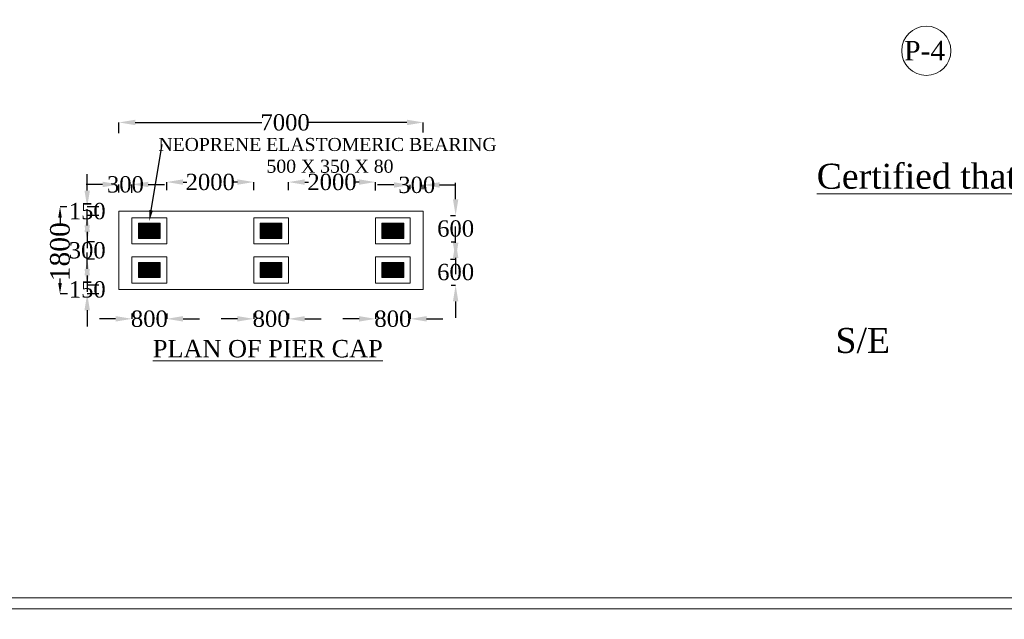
# Model space of a CAD drawing. Header units: millimetres. Extents: x -20950785 to 43207042, y -3207472 to 3168443.
# Tile 78 of 89: x 22587648 to 22678219, y -460590 to -405449. Entities that reach past the tile are written whole.
import ezdxf
from ezdxf import colors
from ezdxf.entities.mleader import LeaderData, LeaderLine
from ezdxf.math import Vec2, Vec3

# ---------------------------------------------------------------- set-up
doc = ezdxf.new("R2010")
doc.units = ezdxf.units.MM
doc.header["$LTSCALE"] = 60
doc.header["$MEASUREMENT"] = 0
doc.layers.add('TEX', color=6, linetype='Continuous')
doc.styles.add('PDF Arial Bold', font='times.ttf')
doc.styles.add('style1', font='txt.shx', dxfattribs={"height": 1})
doc.dimstyles.get("Standard").update_dxf_attribs({"dimtxt": 400, "dimasz": 215, "dimexe": 0.18, "dimexo": 0.0625, "dimgap": 0.09, "dimtad": 0, "dimtih": 1, "dimtoh": 1, "dimdec": 0, "dimzin": 4, "dimdsep": 46, "dimtxsty": 'Standard', "dimblk": 'OPEN90', "dimcen": 0, "dimadec": 0, "dimazin": 1, "dimtfac": 1, "dimtdec": 0, "dimtix": 1, "dimtofl": 0, "dimtmove": 0, "dimatfit": 3, "dimldrblk": 'OPEN30', "dimfxl": 1, "dimtolj": 1, "dimtzin": 0, "dimarcsym": 0})

# ---------------------------------------------------------------- blocks, each defined once
blk = doc.blocks.new('*D5808')
at = {"color": 0, "linetype": 'Continuous', "lineweight": -2, "ltscale": 2, "transparency": 16777216}
for p, q in [((22597975, -432480.5625), (22597975, -432958.90395)), ((22601175, -432480.5625), (22601175, -432958.90395)), ((22596475, -432958.72395), (22594975, -432958.72395)), ((22602675, -432958.72395), (22604175, -432958.72395))]:
    blk.add_line(p, q, dxfattribs=at)
at = {"color": 0, "linetype": 'Continuous', "lineweight": 9, "ltscale": 2, "transparency": 16777216}
for points in [[(22596475, -432708.72395), (22596475, -433208.72395), (22597975, -432958.72395)], [(22602675, -432708.72395), (22602675, -433208.72395), (22601175, -432958.72395)]]:
    blk.add_solid(points, dxfattribs=at)
at = {"layer": 'Defpoints', "color": 0, "linetype": 'Continuous', "lineweight": 9, "ltscale": 2, "transparency": 16777216}
for p in [(22597975, -432480.5), (22601175, -432480.5), (22601175, -432958.72395)]:
    blk.add_point(p, dxfattribs=at)
at = {"color": 0, "linetype": 'Continuous', "lineweight": 9, "ltscale": 2, "transparency": 16777216, "insert": (22599575, -432958.72395), "char_height": 1500, "attachment_point": 5, "style": 'PDF Arial Bold'}
blk.add_mtext('\\A1;800', dxfattribs=at)
blk = doc.blocks.new('*D5809')
at = {"color": 0, "linetype": 'Continuous', "lineweight": -2, "ltscale": 2, "transparency": 16777216}
for p, q in [((22609175, -432480.5625), (22609175, -432958.90395)), ((22612375, -432480.5625), (22612375, -432958.90395)), ((22607675, -432958.72395), (22606175, -432958.72395)), ((22613875, -432958.72395), (22615375, -432958.72395))]:
    blk.add_line(p, q, dxfattribs=at)
at = {"color": 0, "linetype": 'Continuous', "lineweight": 9, "ltscale": 2, "transparency": 16777216}
for points in [[(22607675, -432708.72395), (22607675, -433208.72395), (22609175, -432958.72395)], [(22613875, -432708.72395), (22613875, -433208.72395), (22612375, -432958.72395)]]:
    blk.add_solid(points, dxfattribs=at)
at = {"layer": 'Defpoints', "color": 0, "linetype": 'Continuous', "lineweight": 9, "ltscale": 2, "transparency": 16777216}
for p in [(22609175, -432480.5), (22612375, -432480.5), (22612375, -432958.72395)]:
    blk.add_point(p, dxfattribs=at)
at = {"color": 0, "linetype": 'Continuous', "lineweight": 9, "ltscale": 2, "transparency": 16777216, "insert": (22610775, -432958.72395), "char_height": 1500, "attachment_point": 5, "style": 'PDF Arial Bold'}
blk.add_mtext('\\A1;800', dxfattribs=at)
blk = doc.blocks.new('*D5810')
at = {"color": 0, "linetype": 'Continuous', "lineweight": -2, "ltscale": 2, "transparency": 16777216}
for p, q in [((22620375, -432480.5625), (22620375, -432958.90395)), ((22623575, -432480.5625), (22623575, -432958.90395)), ((22618875, -432958.72395), (22617375, -432958.72395)), ((22625075, -432958.72395), (22626575, -432958.72395))]:
    blk.add_line(p, q, dxfattribs=at)
at = {"color": 0, "linetype": 'Continuous', "lineweight": 9, "ltscale": 2, "transparency": 16777216}
for points in [[(22618875, -432708.72395), (22618875, -433208.72395), (22620375, -432958.72395)], [(22625075, -432708.72395), (22625075, -433208.72395), (22623575, -432958.72395)]]:
    blk.add_solid(points, dxfattribs=at)
at = {"layer": 'Defpoints', "color": 0, "linetype": 'Continuous', "lineweight": 9, "ltscale": 2, "transparency": 16777216}
for p in [(22620375, -432480.5), (22623575, -432480.5), (22623575, -432958.72395)]:
    blk.add_point(p, dxfattribs=at)
at = {"color": 0, "linetype": 'Continuous', "lineweight": 9, "ltscale": 2, "transparency": 16777216, "insert": (22621975, -432958.72395), "char_height": 1500, "attachment_point": 5, "style": 'PDF Arial Bold'}
blk.add_mtext('\\A1;800', dxfattribs=at)
blk = doc.blocks.new('*D5811')
at = {"color": 0, "linetype": 'Continuous', "lineweight": -2, "ltscale": 2, "transparency": 16777216}
for p, q in [((22627749.68, -425963), (22627749.68, -424463)), ((22627282.7425, -427463), (22627749.86, -427463)), ((22627350.51855, -429863), (22627749.86, -429863)), ((22627749.68, -431363), (22627749.68, -432863))]:
    blk.add_line(p, q, dxfattribs=at)
at = {"color": 0, "linetype": 'Continuous', "lineweight": 9, "ltscale": 2, "transparency": 16777216}
for points in [[(22627499.68, -425963), (22627999.68, -425963), (22627749.68, -427463)], [(22627499.68, -431363), (22627999.68, -431363), (22627749.68, -429863)]]:
    blk.add_solid(points, dxfattribs=at)
at = {"layer": 'Defpoints', "color": 0, "linetype": 'Continuous', "lineweight": 9, "ltscale": 2, "transparency": 16777216}
for p in [(22627282.68, -427463), (22627749.68, -427463), (22627350.45605, -429863)]:
    blk.add_point(p, dxfattribs=at)
at = {"color": 0, "linetype": 'Continuous', "lineweight": 9, "ltscale": 2, "transparency": 16777216, "insert": (22627749.68, -428663), "char_height": 1500, "attachment_point": 5, "style": 'PDF Arial Bold'}
blk.add_mtext('\\A1;600', dxfattribs=at)
blk = doc.blocks.new('*D5812')
at = {"color": 0, "linetype": 'Continuous', "lineweight": -2, "ltscale": 2, "transparency": 16777216}
for p, q in [((22627749.68, -421963), (22627749.68, -420463)), ((22627282.7425, -423463), (22627749.86, -423463)), ((22627350.51855, -425863), (22627749.86, -425863)), ((22627749.68, -427363), (22627749.68, -428863))]:
    blk.add_line(p, q, dxfattribs=at)
at = {"color": 0, "linetype": 'Continuous', "lineweight": 9, "ltscale": 2, "transparency": 16777216}
for points in [[(22627499.68, -421963), (22627999.68, -421963), (22627749.68, -423463)], [(22627499.68, -427363), (22627999.68, -427363), (22627749.68, -425863)]]:
    blk.add_solid(points, dxfattribs=at)
at = {"layer": 'Defpoints', "color": 0, "linetype": 'Continuous', "lineweight": 9, "ltscale": 2, "transparency": 16777216}
for p in [(22627282.68, -423463), (22627749.68, -423463), (22627350.45605, -425863)]:
    blk.add_point(p, dxfattribs=at)
at = {"color": 0, "linetype": 'Continuous', "lineweight": 9, "ltscale": 2, "transparency": 16777216, "insert": (22627749.68, -424663), "char_height": 1500, "attachment_point": 5, "style": 'PDF Arial Bold'}
blk.add_mtext('\\A1;600', dxfattribs=at)
blk = doc.blocks.new('*D5813')
at = {"color": 0, "linetype": 'Continuous', "lineweight": -2, "ltscale": 2, "transparency": 16777216}
for p, q in [((22622075, -420647.7471), (22620575, -420647.7471)), ((22623575, -421046.31335), (22623575, -420647.5671)), ((22624775, -421046.31335), (22624775, -420647.5671)), ((22626275, -420647.7471), (22627775, -420647.7471))]:
    blk.add_line(p, q, dxfattribs=at)
at = {"color": 0, "linetype": 'Continuous', "lineweight": 9, "ltscale": 2, "transparency": 16777216}
for points in [[(22622075, -420397.7471), (22622075, -420897.7471), (22623575, -420647.7471)], [(22626275, -420397.7471), (22626275, -420897.7471), (22624775, -420647.7471)]]:
    blk.add_solid(points, dxfattribs=at)
at = {"layer": 'Defpoints', "color": 0, "linetype": 'Continuous', "lineweight": 9, "ltscale": 2, "transparency": 16777216}
for p in [(22623575, -421046.37585), (22624775, -420647.7471), (22624775, -421046.37585)]:
    blk.add_point(p, dxfattribs=at)
at = {"color": 0, "linetype": 'Continuous', "lineweight": 9, "ltscale": 2, "transparency": 16777216, "insert": (22624175, -420647.7471), "char_height": 1500, "attachment_point": 5, "style": 'PDF Arial Bold'}
blk.add_mtext('\\A1;300', dxfattribs=at)
blk = doc.blocks.new('*D5814')
at = {"color": 0, "linetype": 'Continuous', "lineweight": -2, "ltscale": 2, "transparency": 16777216}
for p, q in [((22595275, -420599.7471), (22593775, -420599.7471)), ((22596775, -421333.1846), (22596775, -420599.5671)), ((22597975, -421363.6846), (22597975, -420599.5671)), ((22599475, -420599.7471), (22600975, -420599.7471))]:
    blk.add_line(p, q, dxfattribs=at)
at = {"color": 0, "linetype": 'Continuous', "lineweight": 9, "ltscale": 2, "transparency": 16777216}
for points in [[(22595275, -420349.7471), (22595275, -420849.7471), (22596775, -420599.7471)], [(22599475, -420349.7471), (22599475, -420849.7471), (22597975, -420599.7471)]]:
    blk.add_solid(points, dxfattribs=at)
at = {"layer": 'Defpoints', "color": 0, "linetype": 'Continuous', "lineweight": 9, "ltscale": 2, "transparency": 16777216}
for p in [(22597975, -420599.7471), (22596775, -421333.2471), (22597975, -421363.7471)]:
    blk.add_point(p, dxfattribs=at)
at = {"color": 0, "linetype": 'Continuous', "lineweight": 9, "ltscale": 2, "transparency": 16777216, "insert": (22597375, -420599.7471), "char_height": 1500, "attachment_point": 5, "style": 'PDF Arial Bold'}
blk.add_mtext('\\A1;300', dxfattribs=at)
blk = doc.blocks.new('*D5815')
at = {"color": 0, "linetype": 'Continuous', "lineweight": -2, "ltscale": 2, "transparency": 16777216}
for p, q in [((22612375, -421111), (22612375, -420380)), ((22613875, -420380), (22614223, -420380)), ((22618875, -420380), (22618527, -420380)), ((22620375, -421147), (22620375, -420380))]:
    blk.add_line(p, q, dxfattribs=at)
at = {"color": 0, "linetype": 'Continuous', "lineweight": 9, "ltscale": 2, "transparency": 16777216}
for points in [[(22613875, -420130), (22613875, -420630), (22612375, -420380)], [(22618875, -420130), (22618875, -420630), (22620375, -420380)]]:
    blk.add_solid(points, dxfattribs=at)
at = {"layer": 'Defpoints', "color": 0, "linetype": 'Continuous', "lineweight": 9, "ltscale": 2, "transparency": 16777216}
for p in [(22612375, -421111), (22620375, -420380), (22620375, -421147)]:
    blk.add_point(p, dxfattribs=at)
at = {"color": 0, "linetype": 'Continuous', "lineweight": 9, "ltscale": 2, "transparency": 16777216, "insert": (22616375, -420380), "char_height": 1500, "attachment_point": 5, "style": 'PDF Arial Bold'}
blk.add_mtext('\\A1;2000', dxfattribs=at)
blk = doc.blocks.new('*D5816')
at = {"color": 0, "linetype": 'Continuous', "lineweight": -2, "ltscale": 2, "transparency": 16777216}
for p, q in [((22601175, -421111), (22601175, -420380)), ((22602675, -420380), (22603023, -420380)), ((22607675, -420380), (22607327, -420380)), ((22609175, -421136), (22609175, -420380))]:
    blk.add_line(p, q, dxfattribs=at)
at = {"color": 0, "linetype": 'Continuous', "lineweight": 9, "ltscale": 2, "transparency": 16777216}
for points in [[(22602675, -420130), (22602675, -420630), (22601175, -420380)], [(22607675, -420130), (22607675, -420630), (22609175, -420380)]]:
    blk.add_solid(points, dxfattribs=at)
at = {"layer": 'Defpoints', "color": 0, "linetype": 'Continuous', "lineweight": 9, "ltscale": 2, "transparency": 16777216}
for p in [(22601175, -421111), (22609175, -420380), (22609175, -421136)]:
    blk.add_point(p, dxfattribs=at)
at = {"color": 0, "linetype": 'Continuous', "lineweight": 9, "ltscale": 2, "transparency": 16777216, "insert": (22605175, -420380), "char_height": 1500, "attachment_point": 5, "style": 'PDF Arial Bold'}
blk.add_mtext('\\A1;2000', dxfattribs=at)
blk = doc.blocks.new('*D5817')
at = {"color": 0, "linetype": 'Continuous', "lineweight": -2, "ltscale": 2, "transparency": 16777216}
for p, q in [((22593859, -421163), (22593859, -419663)), ((22594924, -422663), (22593859, -422663)), ((22594924, -423463), (22593859, -423463)), ((22593859, -424963), (22593859, -426463))]:
    blk.add_line(p, q, dxfattribs=at)
at = {"color": 0, "linetype": 'Continuous', "lineweight": 9, "ltscale": 2, "transparency": 16777216}
for points in [[(22593609, -421163), (22594109, -421163), (22593859, -422663)], [(22593609, -424963), (22594109, -424963), (22593859, -423463)]]:
    blk.add_solid(points, dxfattribs=at)
at = {"layer": 'Defpoints', "color": 0, "linetype": 'Continuous', "lineweight": 9, "ltscale": 2, "transparency": 16777216}
for p in [(22594924, -422663), (22593859, -423463), (22594924, -423463)]:
    blk.add_point(p, dxfattribs=at)
at = {"color": 0, "linetype": 'Continuous', "lineweight": 9, "ltscale": 2, "transparency": 16777216, "insert": (22593859, -423063), "char_height": 1500, "attachment_point": 5, "style": 'PDF Arial Bold'}
blk.add_mtext('\\A1;150', dxfattribs=at)
blk = doc.blocks.new('*D5818')
at = {"color": 0, "linetype": 'Continuous', "lineweight": -2, "ltscale": 2, "transparency": 16777216}
for p, q in [((22593859, -428363), (22593859, -426863)), ((22594924, -429863), (22593859, -429863)), ((22594924, -430663), (22593859, -430663)), ((22593859, -432163), (22593859, -433663))]:
    blk.add_line(p, q, dxfattribs=at)
at = {"color": 0, "linetype": 'Continuous', "lineweight": 9, "ltscale": 2, "transparency": 16777216}
for points in [[(22593609, -428363), (22594109, -428363), (22593859, -429863)], [(22593609, -432163), (22594109, -432163), (22593859, -430663)]]:
    blk.add_solid(points, dxfattribs=at)
at = {"layer": 'Defpoints', "color": 0, "linetype": 'Continuous', "lineweight": 9, "ltscale": 2, "transparency": 16777216}
for p in [(22594924, -429863), (22593859, -430663), (22594924, -430663)]:
    blk.add_point(p, dxfattribs=at)
at = {"color": 0, "linetype": 'Continuous', "lineweight": 9, "ltscale": 2, "transparency": 16777216, "insert": (22593859, -430263), "char_height": 1500, "attachment_point": 5, "style": 'PDF Arial Bold'}
blk.add_mtext('\\A1;150', dxfattribs=at)
blk = doc.blocks.new('*D5819')
at = {"color": 0, "linetype": 'Continuous', "lineweight": -2, "ltscale": 2, "transparency": 16777216}
for p, q in [((22593859.18, -424363), (22593859.18, -422863)), ((22594541.1175, -425863), (22593859, -425863)), ((22594541.1175, -427463), (22593859, -427463)), ((22593859.18, -428963), (22593859.18, -430463))]:
    blk.add_line(p, q, dxfattribs=at)
at = {"color": 0, "linetype": 'Continuous', "lineweight": 9, "ltscale": 2, "transparency": 16777216}
for points in [[(22593609.18, -424363), (22594109.18, -424363), (22593859.18, -425863)], [(22593609.18, -428963), (22594109.18, -428963), (22593859.18, -427463)]]:
    blk.add_solid(points, dxfattribs=at)
at = {"layer": 'Defpoints', "color": 0, "linetype": 'Continuous', "lineweight": 9, "ltscale": 2, "transparency": 16777216}
for p in [(22594541.18, -425863), (22593859.18, -427463), (22594541.18, -427463)]:
    blk.add_point(p, dxfattribs=at)
at = {"color": 0, "linetype": 'Continuous', "lineweight": 9, "ltscale": 2, "transparency": 16777216, "insert": (22593859.18, -426663), "char_height": 1500, "attachment_point": 5, "style": 'PDF Arial Bold'}
blk.add_mtext('\\A1;300', dxfattribs=at)
blk = doc.blocks.new('*D5820')
at = {"color": 0, "linetype": 'Continuous', "lineweight": -2, "ltscale": 2, "transparency": 16777216}
for p, q in [((22596775, -415894), (22596775, -414899)), ((22598275, -414899), (22609930, -414899)), ((22623275, -414899), (22614198, -414899)), ((22624775, -415809), (22624775, -414899))]:
    blk.add_line(p, q, dxfattribs=at)
at = {"color": 0, "linetype": 'Continuous', "lineweight": 9, "ltscale": 2, "transparency": 16777216}
for points in [[(22598275, -414649), (22598275, -415149), (22596775, -414899)], [(22623275, -414649), (22623275, -415149), (22624775, -414899)]]:
    blk.add_solid(points, dxfattribs=at)
at = {"layer": 'Defpoints', "color": 0, "linetype": 'Continuous', "lineweight": 9, "ltscale": 2, "transparency": 16777216}
for p in [(22624775, -414899), (22596775, -415894), (22624775, -415809)]:
    blk.add_point(p, dxfattribs=at)
at = {"color": 0, "linetype": 'Continuous', "lineweight": 9, "ltscale": 2, "transparency": 16777216, "insert": (22612064, -414899), "char_height": 1500, "attachment_point": 5, "style": 'PDF Arial Bold'}
blk.add_mtext('\\A1;7000', dxfattribs=at)
blk = doc.blocks.new('*D5821')
at = {"color": 0, "linetype": 'Continuous', "lineweight": -2, "ltscale": 2, "transparency": 16777216}
for p, q in [((22591981, -422663), (22591357, -422663)), ((22591357, -423663), (22591357, -424333)), ((22591357, -429663), (22591357, -429243)), ((22592056, -430663), (22591357, -430663))]:
    blk.add_line(p, q, dxfattribs=at)
at = {"color": 0, "linetype": 'Continuous', "lineweight": 9, "ltscale": 2, "transparency": 16777216}
for points in [[(22591191, -423663), (22591524, -423663), (22591357, -422663)], [(22591191, -429663), (22591524, -429663), (22591357, -430663)]]:
    blk.add_solid(points, dxfattribs=at)
at = {"layer": 'Defpoints', "color": 0, "linetype": 'Continuous', "lineweight": 9, "ltscale": 2, "transparency": 16777216}
for p in [(22591981, -422663), (22591357, -430663), (22592056, -430663)]:
    blk.add_point(p, dxfattribs=at)
at = {"color": 0, "linetype": 'Continuous', "lineweight": 9, "ltscale": 2, "transparency": 16777216, "insert": (22591357, -426788), "char_height": 1200, "attachment_point": 5, "rotation": 90, "style": 'PDF Arial Bold'}
blk.add_mtext('\\A1;{\\H1.5x;1800}', dxfattribs=at)

msp = doc.modelspace()

# ---------------------------------------------------------------- hatches: boundary and pattern name
at = {"linetype": 'Continuous', "lineweight": 9, "ltscale": 2}
h = msp.add_hatch(dxfattribs=at)
h.set_pattern_fill('ANSI31', scale=4, angle=90)
h.set_pattern_definition([(134.9999999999, (21917040.99985, -86497279), (-0.353553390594, -0.3535533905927), [])])
h.paths.add_polyline_path([(22598575, -424163), (22598575, -425563), (22600575, -425563), (22600575, -424163)])
h = msp.add_hatch(dxfattribs=at)
h.set_pattern_fill('ANSI31', scale=4, angle=90)
h.set_pattern_definition([(134.9999999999, (21928240.99985, -86497279), (-0.353553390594, -0.3535533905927), [])])
h.paths.add_polyline_path([(22609775, -424163), (22609775, -425563), (22611775, -425563), (22611775, -424163)])
h = msp.add_hatch(dxfattribs=at)
h.set_pattern_fill('ANSI31', scale=4, angle=90)
h.set_pattern_definition([(134.9999999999, (21939440.99985, -86497279), (-0.353553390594, -0.3535533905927), [])])
h.paths.add_polyline_path([(22620975, -424163), (22620975, -425563), (22622975, -425563), (22622975, -424163)])
h = msp.add_hatch(dxfattribs=at)
h.set_pattern_fill('ANSI31', scale=4, angle=90)
h.set_pattern_definition([(134.9999999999, (21917040.99985, -86500879), (-0.353553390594, -0.3535533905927), [])])
h.paths.add_polyline_path([(22598575, -427763), (22598575, -429163), (22600575, -429163), (22600575, -427763)])
h = msp.add_hatch(dxfattribs=at)
h.set_pattern_fill('ANSI31', scale=4, angle=90)
h.set_pattern_definition([(134.9999999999, (21928240.99985, -86500879), (-0.353553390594, -0.3535533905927), [])])
h.paths.add_polyline_path([(22609775, -427763), (22609775, -429163), (22611775, -429163), (22611775, -427763)])
h = msp.add_hatch(dxfattribs=at)
h.set_pattern_fill('ANSI31', scale=4, angle=90)
h.set_pattern_definition([(134.9999999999, (21939440.99985, -86500879), (-0.353553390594, -0.3535533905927), [])])
h.paths.add_polyline_path([(22620975, -427763), (22620975, -429163), (22622975, -429163), (22622975, -427763)])

# ---------------------------------------------------------------- linework, layer by layer
at = {"color": 7, "linetype": 'Continuous', "lineweight": 9, "ltscale": 2}
for p, q in [((22596775, -423063), (22624775, -423063)), ((22596775, -430263), (22596775, -423063)), ((22597975, -426063), (22597975, -423663)), ((22598068.2, -423063), (22599446.2, -423063)), ((22601175, -423663), (22601175, -426063)), ((22609175, -426063), (22609175, -423663)), ((22612375, -423663), (22612375, -426063)), ((22620375, -426063), (22620375, -423663)), ((22623575, -423663), (22623575, -426063)), ((22624775, -423063), (22624775, -430263)), ((22598575, -425563), (22598575, -424163)), ((22598575, -424163), (22600575, -424163)), ((22600575, -424163), (22600575, -425563)), ((22609775, -425563), (22609775, -424163)), ((22609775, -424163), (22611775, -424163)), ((22611775, -424163), (22611775, -425563)), ((22620975, -425563), (22620975, -424163)), ((22620975, -424163), (22622975, -424163)), ((22622975, -424163), (22622975, -425563)), ((22600575, -425563), (22598575, -425563)), ((22611775, -425563), (22609775, -425563)), ((22622975, -425563), (22620975, -425563)), ((22597975, -429663), (22597975, -427263)), ((22601175, -427263), (22601175, -429663)), ((22609175, -429663), (22609175, -427263)), ((22612375, -427263), (22612375, -429663)), ((22620375, -429663), (22620375, -427263)), ((22623575, -427263), (22623575, -429663)), ((22598575, -429163), (22598575, -427763)), ((22598575, -427763), (22600575, -427763)), ((22600575, -427763), (22600575, -429163)), ((22609775, -429163), (22609775, -427763)), ((22609775, -427763), (22611775, -427763)), ((22611775, -427763), (22611775, -429163)), ((22620975, -429163), (22620975, -427763)), ((22620975, -427763), (22622975, -427763)), ((22622975, -427763), (22622975, -429163)), ((22600575, -429163), (22598575, -429163)), ((22611775, -429163), (22609775, -429163)), ((22622975, -429163), (22620975, -429163)), ((22624775, -430263), (22596775, -430263))]:
    msp.add_line(p, q, dxfattribs=at)
at = {"linetype": 'Continuous', "lineweight": 9}
for p, q in [((22601175, -423663), (22597975, -423663)), ((22612375, -423663), (22609175, -423663)), ((22623575, -423663), (22620375, -423663)), ((22624775, -430263), (22624775, -423063)), ((22601175, -426063), (22597975, -426063)), ((22612375, -426063), (22609175, -426063)), ((22623575, -426063), (22620375, -426063)), ((22601175, -427263), (22597975, -427263)), ((22612375, -427263), (22609175, -427263)), ((22623575, -427263), (22620375, -427263)), ((22601175, -429663), (22597975, -429663)), ((22612375, -429663), (22609175, -429663)), ((22623575, -429663), (22620375, -429663))]:
    msp.add_line(p, q, dxfattribs=at)
at = {"color": 7, "linetype": 'Continuous', "lineweight": 9, "ltscale": 2}
for points in [[(22465950, -201873), (22821565, -201873), (22821565, -459618), (22465950, -459618)], [(22466950, -202873), (22820565, -202873), (22820565, -458618), (22466950, -458618)]]:
    msp.add_lwpolyline(points, close=True, dxfattribs=at)
msp.add_circle((22671043.4, -408307.2), 2263.5, dxfattribs=at)

# ---------------------------------------------------------------- texts
at = {"color": 7, "linetype": 'Continuous', "lineweight": 9, "ltscale": 2, "insert": (22672782.3, -407395.7), "char_height": 1800, "attachment_point": 3, "style": 'PDF Arial Bold'}
msp.add_mtext('P-4', dxfattribs=at)
at = {"linetype": 'Continuous', "lineweight": 9, "attachment_point": 1}
for s, insert, char_height, width in [('\\pi8938.56928;{\\fTimes New Roman|b0|i0|c0|p18;\\LCertified that the boring details  shown are correct.}', (22652024.8, -418694), 2298.1818, 86583.993), ('{\\fTimes New Roman|b0|i0|c0|p18;\\LPLAN OF PIER CAP}', (22599897.4, -434901.5), 1600, 31874.716)]:
    msp.add_mtext(s, dxfattribs=dict(at, insert=insert, char_height=char_height, width=width))
at = {"linetype": 'Continuous', "lineweight": 9, "insert": (22662690.5, -433796.4), "char_height": 2541.605, "attachment_point": 1, "style": 'style1'}
msp.add_mtext('{\\fTimes New Roman|b0|i0|c0|p18;\\H0.90422x;S/E \\H1.10592x;                      }', dxfattribs=at)
at = {"layer": 'TEX', "color": 7, "lineweight": 9, "insert": (22513906.7, -452838.3), "char_height": 1250, "width": 21243.547, "attachment_point": 1}
msp.add_mtext('\\pi610.48396;{\\fTimes New Roman|b1|i0|c0|p18;\\LTYPICAL SECTION OF  \\P\\pi34.70723;RCC RETAINING WALL }', dxfattribs=at)

# ---------------------------------------------------------------- dimensions: what is measured, and where the dimension line sits
at = {"color": 7, "linetype": 'Continuous', "lineweight": 9, "ltscale": 2}
for base, p1, p2, text, picture, middle in [((22624775, -414898.7), (22596775, -415893.7), (22624775, -415808.7), '7000', '*D5820', (22612063.9, -414898.7)), ((22597975, -420599.7), (22596775, -421333.2), (22597975, -421363.7), '300', '*D5814', (22597375, -420599.7)), ((22624775, -420647.7), (22623575, -421046.4), (22624775, -421046.4), '300', '*D5813', (22624175, -420647.7)), ((22601175, -432958.7), (22597975, -432480.5), (22601175, -432480.5), '800', '*D5808', (22599575, -432958.7)), ((22612375, -432958.7), (22609175, -432480.5), (22612375, -432480.5), '800', '*D5809', (22610775, -432958.7)), ((22623575, -432958.7), (22620375, -432480.5), (22623575, -432480.5), '800', '*D5810', (22621975, -432958.7))]:
    dim = msp.add_linear_dim(base=base, p1=p1, p2=p2, text=text, dimstyle='Standard', override={"dimtxt": 1500, "dimasz": 1500, "dimtxsty": 'PDF Arial Bold', "dimfxl": 300}, dxfattribs=at)
    dim.commit()
    dim.dimension.update_dxf_attribs({"geometry": picture, "text_midpoint": middle, "dimtype": 160})
for base, p1, p2, text, picture, middle in [((22593859.2, -423463), (22594924.4, -422663), (22594924.4, -423463), '150', '*D5817', (22593859.2, -423063)), ((22593859.2, -427463), (22594541.2, -425863), (22594541.2, -427463), '300', '*D5819', (22593859.2, -426663)), ((22593859.2, -430663), (22594924.4, -429863), (22594924.4, -430663), '150', '*D5818', (22593859.2, -430263))]:
    dim = msp.add_linear_dim(base=base, p1=p1, p2=p2, angle=90, text=text, dimstyle='Standard', override={"dimtxt": 1500, "dimasz": 1500, "dimtxsty": 'PDF Arial Bold', "dimfxl": 300}, dxfattribs=at)
    dim.commit()
    dim.dimension.update_dxf_attribs({"geometry": picture, "text_midpoint": middle})
for base, p1, p2, picture, middle in [((22609175, -420380.2), (22601175, -421110.7), (22609175, -421135.7), '*D5816', (22605175, -420380.2)), ((22620375, -420380.2), (22612375, -421110.7), (22620375, -421147.2), '*D5815', (22616375, -420380.2))]:
    dim = msp.add_linear_dim(base=base, p1=p1, p2=p2, text='2000', dimstyle='Standard', override={"dimtxt": 1500, "dimasz": 1500, "dimtxsty": 'PDF Arial Bold', "dimfxl": 300}, dxfattribs=at)
    dim.commit()
    dim.dimension.update_dxf_attribs({"geometry": picture, "text_midpoint": middle})
for base, p1, p2, picture, middle in [((22627749.7, -423463), (22627350.5, -425863), (22627282.7, -423463), '*D5812', (22627749.7, -424663)), ((22627749.7, -427463), (22627350.5, -429863), (22627282.7, -427463), '*D5811', (22627749.7, -428663))]:
    dim = msp.add_linear_dim(base=base, p1=p1, p2=p2, angle=90, text='600', dimstyle='Standard', override={"dimtxt": 1500, "dimasz": 1500, "dimtxsty": 'PDF Arial Bold', "dimfxl": 300}, dxfattribs=at)
    dim.commit()
    dim.dimension.update_dxf_attribs({"geometry": picture, "text_midpoint": middle, "dimtype": 160})
dim = msp.add_linear_dim(base=(22591357.2, -430663), p1=(22591981.5, -422663), p2=(22592055.9, -430663), angle=270, text='{\\H1.5x;1800}', dimstyle='Standard', override={"dimtxt": 1200, "dimasz": 1000, "dimtxsty": 'PDF Arial Bold', "dimfxl": 300}, dxfattribs=at)
dim.commit()
dim.dimension.update_dxf_attribs({"geometry": '*D5821', "text_midpoint": (22591357.2, -426787.7), "dimtype": 160, "text_rotation": 90})

# ---------------------------------------------------------------- leaders
ml = msp.add_multileader_mtext('Standard', dxfattribs=at)
ml.set_content('{\\fTimes New Roman|b0|i0|c0|p18;\\C256;NEOPRENE ELASTOMERIC BEARING\\P 500 X 350 X 80 }', color=7, style='PDF Arial Bold')
ml.set_leader_properties()
ml.build(insert=Vec2(0, 0))
ml.multileader.update_dxf_attribs({"text_right_attachment_type": 6, "dogleg_length": 4368.7, "arrow_head_size": 1000})
ctx = ml.context
ctx.base_point, ctx.char_height, ctx.arrow_head_size, ctx.landing_gap_size, ctx.plane_origin = Vec3(22600768.5, -416933.1), 1200, 1000, 0.09, Vec3(22600222, -425929)
ctx.right_attachment, ctx.text_align_type = 6, 1
notes = []
notes.append((ctx, [(0, (1, 1, 0), (22600768.5, -416933.1), (1, 0), 0.000000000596, [(0, [(22599575, -423963)], 0, [])])]))
ctx.mtext.insert, ctx.mtext.alignment, ctx.mtext.flow_direction = Vec3(22615964.6, -416322.7), 2, 5
for ctx, leaders in notes:
    for number, flags, end, landing, length, lines in leaders:
        leader = LeaderData()
        leader.index, (leader.has_last_leader_line, leader.has_dogleg_vector, leader.attachment_direction) = number, flags
        leader.last_leader_point, leader.dogleg_vector, leader.dogleg_length = Vec3(end), Vec3(landing), length
        for number, points, colour, breaks in lines:
            line = LeaderLine()
            line.index, line.vertices, line.color, line.breaks = number, Vec3.list(points), colors.encode_raw_color(colour), breaks
            leader.lines.append(line)
        ctx.leaders.append(leader)

doc.saveas('drawing.dxf')
